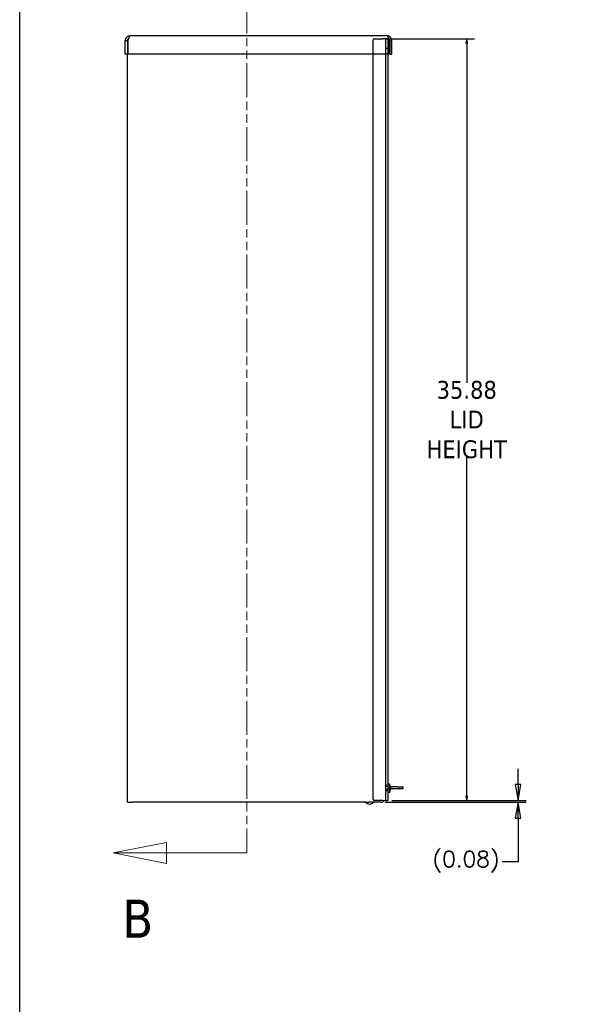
# Model space of a CAD drawing. Extents: x 894 to 1074, y -10 to 129.
# Tile 2 of 8: x 894 to 921, y 54 to 100. Entities that reach past the tile are written whole.
import ezdxf

# ---------------------------------------------------------------- set-up
doc = ezdxf.new("R2010")
doc.units = 0
doc.header["$LTSCALE"] = 4
doc.header["$MEASUREMENT"] = 0
doc.linetypes.add('DOUBLE_DASH_CHAIN', pattern=[1.2403, 0.6614, -0.0827, 0.1654, -0.0827, 0.1654, -0.0827])
doc.layers.get('0').update_dxf_attribs({"linetype": 'CONTINUOUS'})
doc.layers.get('DEFPOINTS').update_dxf_attribs({"linetype": 'CONTINUOUS'})
doc.layers.add('Section Line (ANSI)', color=7, linetype='DOUBLE_DASH_CHAIN', lineweight=5)
doc.styles.add('Note Text (ANSI)', font='tahoma.ttf')
doc.styles.add('ROMANS', font='romans.shx')
doc.dimstyles.new('Default (ANSI)', dxfattribs={"dimscale": 3, "dimtxt": 0.07, "dimasz": 0.07, "dimexe": 0.125, "dimexo": 0.0625, "dimgap": 0.031496, "dimtad": 0, "dimtih": 1, "dimtoh": 1, "dimrnd": 1e-08, "dimzin": 0, "dimdsep": 46, "dimtxsty": 'ROMANS', "dimblk": 'Filled-1', "dimcen": 0.09, "dimdle": 0.393701, "dimclrd": 256, "dimclre": 256, "dimclrt": 256, "dimadec": 0, "dimazin": 0, "dimtfac": 0.928571, "dimtofl": 0, "dimtmove": 0, "dimatfit": 3, "dimfxl": 1, "dimtolj": 1, "dimtzin": 0, "dimlwd": -1, "dimlwe": -1, "dimarcsym": 0})

# ---------------------------------------------------------------- blocks, each defined once
blk = doc.blocks.new('Filled-1')
at = {"color": 0}
for p, q in [((0, 0), (-1, 0.179)), ((-1, 0.179), (-1, -0.179)), ((-1, 0), (0, 0)), ((-1, -0.179), (0, 0))]:
    blk.add_line(p, q, dxfattribs=at)
at = {"color": 0, "flags": 128}
blk.add_lwpolyline([(-1, -0.179), (0, 0), (-1, 0.179), (-1, -0.179)], dxfattribs=at)
at = {"color": 0}
blk.add_solid([(-1, -0.179), (0, 0), (-1, 0.179), (-1, -0.179)], dxfattribs=at)
blk = doc.blocks.new('*D229')
at = {"transparency": 16777216}
for p, q in [((911.65, 99.03), (915.79, 99.03)), ((915.415, 98.82), (915.415, 82.822)), ((915.415, 63.365), (915.415, 79.362)), ((911.89, 63.155), (915.79, 63.155))]:
    blk.add_line(p, q, dxfattribs=at)
at = {"layer": 'DEFPOINTS', "color": 0, "transparency": 16777216}
for p in [(911.463, 99.03), (915.415, 99.03), (911.703, 63.155)]:
    blk.add_point(p, dxfattribs=at)
at = {"transparency": 16777216, "xscale": 0.2100000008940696, "yscale": 0.2100000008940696, "zscale": 0.2100000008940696}
for p, rotation in [((915.415, 99.03), 90), ((915.415, 63.155), 270)]:
    blk.add_blockref('Filled-1', p, dxfattribs=dict(at, rotation=rotation))
at = {"transparency": 16777216, "insert": (915.415, 81.092), "char_height": 0.21, "attachment_point": 5, "style": 'ROMANS'}
blk.add_mtext('\\A1;\\fTahoma|b0|i0;\\H0.8400;35.88\\P\\fTahoma|b0|i0;\\H0.8400;LID\\P\\fTahoma|b0|i0;\\H0.8400;HEIGHT', dxfattribs=at)
blk = doc.blocks.new('*D230')
at = {"transparency": 16777216}
for p, q in [((917.835, 63.905), (917.835, 64.655)), ((911.572, 63.077), (918.21, 63.077)), ((911.89, 63.155), (918.21, 63.155)), ((917.835, 62.327), (917.835, 60.271)), ((917.835, 60.271), (917.085, 60.271))]:
    blk.add_line(p, q, dxfattribs=at)
at = {"layer": 'DEFPOINTS', "color": 0, "transparency": 16777216}
for p in [(911.384, 63.077), (911.703, 63.155), (917.835, 63.155)]:
    blk.add_point(p, dxfattribs=at)
at = {"transparency": 16777216, "xscale": 0.75, "yscale": 0.75, "zscale": 0.75}
for p, rotation in [((917.835, 63.155), 270), ((917.835, 63.077), 90)]:
    blk.add_blockref('Filled-1', p, dxfattribs=dict(at, rotation=rotation))
at = {"transparency": 16777216, "insert": (915.383, 60.271), "char_height": 0.75, "attachment_point": 5, "style": 'ROMANS'}
blk.add_mtext('\\A1;(0.08)', dxfattribs=at)
blk = doc.blocks.new('2dTransSection1')
at = {"layer": 'Section Line (ANSI)', "linetype": 'DOUBLE_DASH_CHAIN', "ltscale": 0.023629}
blk.add_line((1.3616, 7.3743), (1.3616, 5.688), dxfattribs=at)
at = {"layer": 'Section Line (ANSI)', "linetype": 'Continuous'}
for p, q in [((1.2139, 5.7075), (1.1159, 5.688)), ((1.2139, 5.6685), (1.2139, 5.7075)), ((1.3616, 5.7038), (1.3616, 5.688)), ((1.2139, 5.688), (1.1159, 5.688)), ((1.1159, 5.688), (1.2139, 5.6685)), ((1.3616, 5.688), (1.2139, 5.688))]:
    blk.add_line(p, q, dxfattribs=at)
at = {"layer": 'Section Line (ANSI)', "linetype": 'Continuous', "flags": 128}
blk.add_lwpolyline([(1.2139, 5.7075), (1.1159, 5.688), (1.2139, 5.6685), (1.2139, 5.7075)], dxfattribs=at)
at = {"layer": 'Section Line (ANSI)'}
blk.add_solid([(1.2139, 5.7075), (1.1159, 5.688), (1.2139, 5.6685), (1.2139, 5.7075)], dxfattribs=at)
at = {"layer": 'Section Line (ANSI)', "insert": (1.133, 5.5322), "char_height": 0.07, "attachment_point": 7, "style": 'Note Text (ANSI)'}
blk.add_mtext('B', dxfattribs=at)

msp = doc.modelspace()

# ---------------------------------------------------------------- linework, layer by layer
for p, q in [((899.437, 98.9361), (899.333, 98.9361)), ((899.333, 98.3057), (899.333, 98.9361)), ((899.437, 98.9361), (899.437, 98.3057)), ((899.4682, 98.3057), (899.4682, 98.9361)), ((899.5776, 99.1807), (911.6508, 99.1807)), ((911.7602, 98.9361), (911.7602, 98.3057)), ((911.7915, 98.9361), (911.7915, 98.3057)), ((911.7915, 98.9361), (911.8955, 98.9361)), ((911.8955, 98.3057), (911.8955, 98.9361)), ((899.437, 98.3057), (899.333, 98.3057)), ((899.437, 63.0767), (899.437, 98.3057)), ((911.7602, 98.3057), (899.4682, 98.3057)), ((911.013, 63.2173), (911.013, 98.3057)), ((911.703, 98.3057), (911.703, 63.1548)), ((911.7915, 98.3057), (911.8955, 98.3057)), ((911.781, 63.9256), (911.703, 63.9324)), ((911.781, 63.5403), (911.703, 63.5334)), ((911.7635, 63.7574), (911.7635, 63.7085)), ((911.7635, 63.7574), (911.781, 63.7573)), ((911.8093, 63.7557), (911.7635, 63.7557)), ((911.8043, 63.7542), (911.7635, 63.7542)), ((911.7635, 63.7501), (911.8043, 63.7542)), ((911.824, 63.7538), (911.7635, 63.7485)), ((911.824, 63.712), (911.7635, 63.7173)), ((911.8043, 63.7116), (911.7635, 63.7158)), ((911.8043, 63.7116), (911.7635, 63.7116)), ((911.8093, 63.7102), (911.7635, 63.7102)), ((911.781, 63.7085), (911.7635, 63.7085)), ((911.781, 63.9256), (911.781, 63.7573)), ((911.781, 63.7085), (911.781, 63.5403)), ((911.8107, 63.7549), (911.8076, 63.7546)), ((911.8076, 63.7113), (911.8107, 63.7109)), ((911.8095, 63.8493), (911.8095, 63.8501)), ((911.8095, 63.6158), (911.8095, 63.6166)), ((912.1767, 63.8057), (911.8193, 63.8057)), ((912.1767, 63.7017), (911.8243, 63.7017)), ((912.1767, 63.8057), (912.4267, 63.8057)), ((912.4267, 63.7017), (912.1767, 63.7017)), ((912.4267, 63.7017), (912.4267, 63.8057)), ((899.437, 63.0767), (899.6816, 63.0767)), ((910.6854, 63.0767), (899.6816, 63.0767)), ((910.6854, 63.0767), (910.8077, 63.0767)), ((910.9107, 63.0767), (910.8077, 63.0767)), ((910.981, 63.0767), (910.9107, 63.0767)), ((911.3842, 63.0767), (910.981, 63.0767)), ((911.463, 63.1548), (911.0755, 63.1548)), ((911.463, 63.1548), (911.703, 63.1548))]:
    msp.add_line(p, q)
at = {"ltscale": 0.104916}
msp.add_line((911.013, 98.3057), (911.013, 98.9673), dxfattribs=at)
at = {"ltscale": 0.061406}
msp.add_line((911.0755, 99.0298), (911.463, 99.0298), dxfattribs=at)
at = {"ltscale": 0.059738}
msp.add_line((911.703, 99.0298), (911.463, 99.0298), dxfattribs=at)
at = {"ltscale": 1.112569}
msp.add_line((911.599, 63.1548), (911.599, 99.0298), dxfattribs=at)
at = {"ltscale": 0.114837}
msp.add_line((911.703, 99.0298), (911.703, 98.3057), dxfattribs=at)
at = {"ltscale": 0.016407}
for p, q in [((911.703, 98.5767), (911.599, 98.5767)), ((911.703, 98.3267), (911.599, 98.3267)), ((911.703, 63.8579), (911.599, 63.8579)), ((911.599, 63.8318), (911.703, 63.8318)), ((911.703, 63.6756), (911.599, 63.6756)), ((911.703, 63.6079), (911.599, 63.6079))]:
    msp.add_line(p, q, dxfattribs=at)
at = {"ltscale": 0.015483}
msp.add_arc((911.0755, 98.9673), 0.0625, 90, 180, dxfattribs=at)
for centre, radius, start, end in [((911.391, 63.7329), 0.435, 15.97412, 26.2919), ((911.391, 63.7329), 0.435, 333.7081, 344.02588), ((911.8001, 63.8501), 0.0094, 0, 15.97412), ((911.8001, 63.6158), 0.0094, 344.02588, 0), ((910.8432, 63.2473), 0.2606, 220.89315, 319.10685), ((911.0755, 63.2173), 0.0625, 180, 270), ((911.3842, 63.2329), 0.1563, 270, 330)]:
    msp.add_arc(centre, radius, start, end)
for centre, major_axis, ratio, start_param, end_param in [((911.391, 63.753), (0.4345, 0), 0.022543, 0.2739177, 0.4567159), ((911.391, 63.7129), (0.4345, 0), 0.022543, 5.8264694, 6.0092676), ((911.3925, 63.7335), (0.1407, -0.4112), 0.9957482, 1.3244588, 1.5154179), ((911.3925, 63.7324), (-0.1407, -0.4112), 0.9957482, 1.6261747, 1.8171339), ((911.391, 63.7395), (0.4349, 0), 0.1357806, 0.2647654, 0.2772792), ((911.391, 63.7264), (0.4349, 0), 0.1357806, 6.0059061, 6.0184199), ((911.3925, 63.715), (0.433, 0.0379), 0.0298211, 0.0820321, 0.2591539), ((911.3925, 63.7509), (0.433, -0.0379), 0.0298211, 6.0240314, 6.2011532)]:
    msp.add_ellipse(centre, major_axis=major_axis, ratio=ratio, start_param=start_param, end_param=end_param)
for points, knots in [([(899.333, 98.9361), (899.333, 99.0058), (899.3645, 99.075), (899.4171, 99.1207), (899.4612, 99.159), (899.5193, 99.1807), (899.5776, 99.1807)], [-1, -1, -1, -1, -0.4553589, -0.4553589, -0.4553589, 0, 0, 0, 0]), ([(899.504, 99.0555), (899.4868, 99.045), (899.4718, 99.0309), (899.4606, 99.0141), (899.4453, 98.9912), (899.437, 98.9636), (899.437, 98.9361)], [0.35152768, 0.35152768, 0.35152768, 0.35152768, 0.62548941, 0.62548941, 0.62548941, 1, 1, 1, 1]), ([(911.8955, 98.9361), (911.8955, 99.0058), (911.8639, 99.075), (911.8113, 99.1207), (911.7672, 99.159), (911.7092, 99.1807), (911.6508, 99.1807)], [-1, -1, -1, -1, -0.4553589, -0.4553589, -0.4553589, 0, 0, 0, 0]), ([(911.7244, 99.0555), (911.7416, 99.045), (911.7566, 99.0309), (911.7678, 99.0141), (911.7831, 98.9912), (911.7915, 98.9636), (911.7915, 98.9361)], [0.35152768, 0.35152768, 0.35152768, 0.35152768, 0.62548941, 0.62548941, 0.62548941, 1, 1, 1, 1]), ([(911.8076, 63.7546), (911.8073, 63.7545), (911.807, 63.7545), (911.8061, 63.7544), (911.8052, 63.7543), (911.8043, 63.7542)], [0.050128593, 0.050128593, 0.050128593, 0.050128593, 0.053097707, 0.053097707, 0.060314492, 0.060314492, 0.060314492, 0.060314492]), ([(911.8043, 63.7116), (911.8052, 63.7116), (911.8061, 63.7115), (911.807, 63.7114), (911.8073, 63.7113), (911.8076, 63.7113)], [0.081237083, 0.081237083, 0.081237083, 0.081237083, 0.088453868, 0.088453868, 0.091422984, 0.091422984, 0.091422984, 0.091422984]), ([(911.8239, 63.7691), (911.8241, 63.7672), (911.8242, 63.7652), (911.8244, 63.7616), (911.8245, 63.7599), (911.8245, 63.7572), (911.8245, 63.756), (911.8243, 63.7543), (911.8242, 63.7539), (911.824, 63.7538), (911.824, 63.7538), (911.8239, 63.7538)], [0, 0, 0, 0, 0.0141483, 0.0141483, 0.0282966, 0.0282966, 0.04243521, 0.04243521, 0.05657382, 0.05657382, 0.058809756, 0.058809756, 0.058809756, 0.058809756]), ([(911.8239, 63.712), (911.8241, 63.7121), (911.8242, 63.7118), (911.8244, 63.7104), (911.8245, 63.7093), (911.8245, 63.7067), (911.8245, 63.7051), (911.8243, 63.7015), (911.8242, 63.6995), (911.824, 63.6974), (911.824, 63.6971), (911.8239, 63.6968)], [0, 0, 0, 0, 0.0141483, 0.0141483, 0.0282966, 0.0282966, 0.04243521, 0.04243521, 0.05657382, 0.05657382, 0.058809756, 0.058809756, 0.058809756, 0.058809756])]:
    msp.add_open_spline(points, degree=3, knots=knots)
for points in [[(899.4682, 98.9361), (899.4801, 98.9778), (899.492, 99.0197), (899.5038, 99.0558)], [(899.5038, 99.0558), (899.5282, 99.1306), (899.553, 99.1807), (899.5776, 99.1807)], [(911.6508, 99.1807), (911.6754, 99.1807), (911.7002, 99.1306), (911.7246, 99.0558)], [(911.7246, 99.0558), (911.7364, 99.0197), (911.7483, 98.9778), (911.7602, 98.9361)]]:
    msp.add_open_spline(points, degree=3)
at = {"layer": 'DEFPOINTS'}
msp.add_lwpolyline([(1074.4082, -10.4042), (894.3593, -10.4042), (894.3593, 128.711), (1074.4082, 128.711)], close=True, dxfattribs=at)

# ---------------------------------------------------------------- block references
at = {"xscale": 25.6185777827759, "yscale": 25.6185777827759, "zscale": 25.6185777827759}
msp.add_blockref('2dTransSection1', (870.1706, -85.0336), dxfattribs=at)

# ---------------------------------------------------------------- dimensions: what is measured, and where the dimension line sits
for base, p1, p2, text, override, picture, middle in [((915.4148391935, 99.0298139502), (911.7029555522, 63.1548139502), (911.4629555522, 99.0298139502), '\\fTahoma|b0|i0;\\H0.8400;<>\\P\\fTahoma|b0|i0;\\H0.8400;LID\\P\\fTahoma|b0|i0;\\H0.8400;HEIGHT', {"dimgap": 0.031496, "dimdec": 2, "dimtol": 0, "dimlim": 0, "dimtp": 0, "dimtm": 0, "dimtdec": 2, "dimatfit": 1}, '*D229', (915.4148391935, 81.0923139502)), ((917.8347, 63.1548), (911.3842, 63.0767), (911.703, 63.1548), '(<>)', {"dimtxt": 0.25, "dimasz": 0.25, "dimgap": 0.031496, "dimdec": 2, "dimtol": 0, "dimlim": 0, "dimtp": 0, "dimtm": 0, "dimtdec": 2, "dimatfit": 1}, '*D230', (915.3831, 60.2707))]:
    dim = msp.add_linear_dim(base=base, p1=p1, p2=p2, angle=90, text=text, dimstyle='Default (ANSI)', override=override)
    dim.commit()
    dim.dimension.update_dxf_attribs({"geometry": picture, "text_midpoint": middle, "dimtype": 160})

doc.saveas('drawing.dxf')
